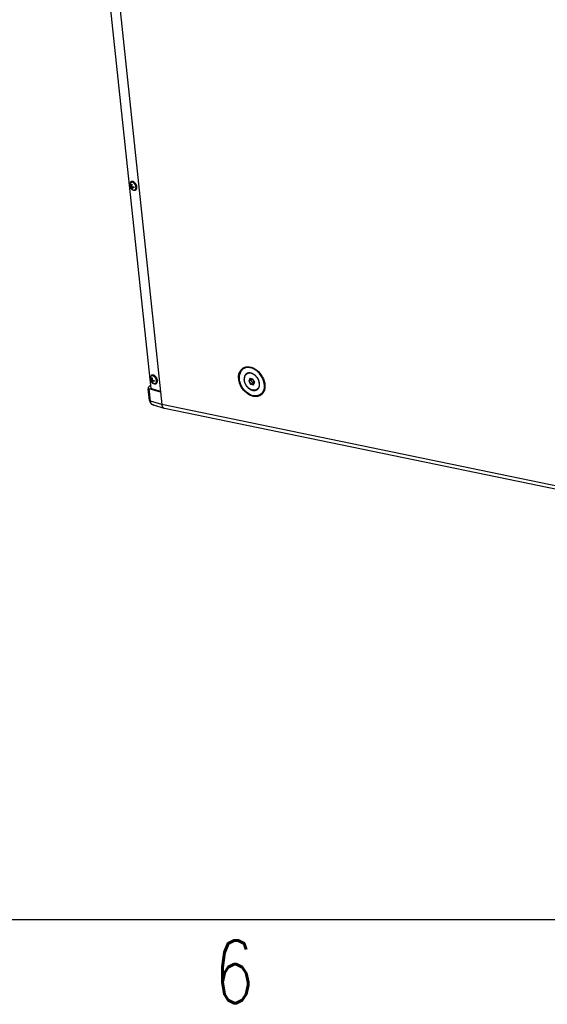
# Model space of a CAD drawing. Header units: inches. Extents: x -1 to 205, y 81 to 217.
# Tile 11 of 108: x 56 to 72, y 81 to 110. Entities that reach past the tile are written whole.
import ezdxf

# ---------------------------------------------------------------- set-up
doc = ezdxf.new("R2010")
doc.units = ezdxf.units.IN
doc.header["$LTSCALE"] = 1.1
doc.header["$MEASUREMENT"] = 0
doc.layers.get('0').update_dxf_attribs({"linetype": 'CONTINUOUS'})
for name, color, linetype in [('02___PRT_ALL_AXES', 7, 'CONTINUOUS'), ('1', 7, 'CONTINUOUS'), ('6文本', 5, 'CONTINUOUS'), ('7_ALL_FEATURES', 7, 'CONTINUOUS')]:
    doc.layers.add(name, color=color, linetype=linetype)
doc.styles.get("Standard").update_dxf_attribs({"font": 'txt', "width": 0.8, "bigfont": 'gbcbig.shx'})

msp = doc.modelspace()

# ---------------------------------------------------------------- linework, layer by layer
at = {"color": 7, "linetype": 'Continuous'}
for p, q in [((59.455, 105.386), (59.449, 105.383)), ((62.768, 99.84), (62.778, 99.847)), ((60.065, 99.635), (60.059, 99.633)), ((62.98, 99.535), (62.945, 99.458)), ((62.945, 99.458), (62.954, 99.459)), ((62.945, 99.458), (62.998, 99.363)), ((62.987, 99.531), (62.954, 99.459)), ((62.954, 99.459), (63.006, 99.493)), ((62.954, 99.459), (63.004, 99.371)), ((63.068, 99.516), (62.98, 99.535)), ((62.98, 99.535), (62.987, 99.531)), ((63.069, 99.514), (62.987, 99.531)), ((63.02, 99.524), (63.006, 99.493)), ((63.006, 99.493), (63.055, 99.404)), ((63.021, 99.524), (63.007, 99.493)), ((63.076, 99.502), (63.007, 99.493)), ((63.007, 99.493), (63.056, 99.406)), ((63.1, 99.46), (63.056, 99.406)), ((63.121, 99.422), (63.068, 99.516)), ((63.068, 99.516), (63.069, 99.514)), ((63.119, 99.425), (63.069, 99.514)), ((62.998, 99.363), (63.004, 99.371)), ((62.998, 99.363), (63.086, 99.345)), ((63.004, 99.371), (63.055, 99.404)), ((63.004, 99.371), (63.086, 99.354)), ((63.055, 99.404), (63.105, 99.394)), ((63.056, 99.406), (63.105, 99.395)), ((63.086, 99.354), (63.119, 99.425)), ((63.086, 99.345), (63.121, 99.422)), ((63.086, 99.345), (63.086, 99.354)), ((63.121, 99.422), (63.119, 99.425)), ((63.307, 99.046), (63.298, 99.039))]:
    msp.add_line(p, q, dxfattribs=at)
for points, start_tangent, end_tangent in [([(59.414, 105.331), (59.413, 105.323), (59.412, 105.321)], (-0.205792, -0.978596), (-0.122191, -0.992507)), ([(59.449, 105.383), (59.448, 105.383), (59.438, 105.375), (59.429, 105.365), (59.421, 105.353), (59.416, 105.339), (59.414, 105.331)], (-0.884996, -0.465599), (-0.205792, -0.978596)), ([(59.502, 105.386), (59.487, 105.389), (59.473, 105.39), (59.46, 105.388), (59.455, 105.386)], (-0.958616, 0.284702), (-0.928847, -0.370463)), ([(59.584, 105.319), (59.572, 105.335), (59.559, 105.35), (59.546, 105.362), (59.531, 105.373), (59.516, 105.381), (59.502, 105.386)], (-0.552214, 0.833702), (-0.958616, 0.284702)), ([(59.594, 105.302), (59.584, 105.319)], (-0.473566, 0.880759), (-0.552214, 0.833702)), ([(59.511, 105.136), (59.514, 105.135), (59.529, 105.129)], (0.894592, -0.446883), (0.958616, -0.284702)), ([(59.529, 105.129), (59.543, 105.126), (59.557, 105.126), (59.57, 105.128), (59.581, 105.132)], (0.958616, -0.284702), (0.884996, 0.465599)), ([(59.581, 105.132), (59.582, 105.133), (59.593, 105.14), (59.602, 105.15), (59.609, 105.162), (59.615, 105.176), (59.618, 105.192), (59.619, 105.209), (59.618, 105.227), (59.615, 105.246), (59.61, 105.265), (59.604, 105.281)], (0.884996, 0.465599), (-0.37926, 0.92529)), ([(59.604, 105.281), (59.603, 105.283), (59.594, 105.302)], (-0.37926, 0.92529), (-0.473566, 0.880759)), ([(62.645, 99.52), (62.647, 99.64), (62.681, 99.743), (62.744, 99.822)], (-0.10548, 0.994421), (0.760368, 0.649492)), ([(62.744, 99.822), (62.768, 99.84)], (0.760368, 0.649492), (0.834856, 0.550468)), ([(62.778, 99.847), (62.83, 99.87)], (0.860038, 0.510229), (0.950949, 0.309347)), ([(62.83, 99.87), (62.856, 99.877)], (0.950949, 0.309347), (0.97787, 0.209213)), ([(62.856, 99.877), (62.932, 99.883), (63.043, 99.86), (63.152, 99.803), (63.252, 99.717), (63.335, 99.608), (63.389, 99.496)], (0.97787, 0.209213), (0.344796, -0.938678)), ([(60.024, 99.581), (60.023, 99.573), (60.022, 99.571)], (-0.205792, -0.978596), (-0.122191, -0.992507)), ([(60.059, 99.633), (60.058, 99.632), (60.048, 99.625), (60.039, 99.615), (60.031, 99.603), (60.026, 99.589), (60.024, 99.581)], (-0.884996, -0.465599), (-0.205792, -0.978596)), ([(60.112, 99.636), (60.097, 99.639), (60.083, 99.639), (60.07, 99.637), (60.065, 99.635)], (-0.958616, 0.284702), (-0.928847, -0.370463)), ([(60.194, 99.569), (60.182, 99.585), (60.169, 99.599), (60.156, 99.612), (60.141, 99.622), (60.126, 99.63), (60.112, 99.636)], (-0.552214, 0.833702), (-0.958616, 0.284702)), ([(60.191, 99.382), (60.192, 99.382), (60.203, 99.39), (60.212, 99.4), (60.219, 99.412), (60.224, 99.426), (60.228, 99.442), (60.229, 99.459), (60.228, 99.477), (60.225, 99.495), (60.22, 99.514), (60.214, 99.53)], (0.884996, 0.465599), (-0.37926, 0.92529)), ([(60.204, 99.551), (60.194, 99.569)], (-0.473566, 0.880759), (-0.552214, 0.833702)), ([(60.214, 99.53), (60.213, 99.533), (60.204, 99.551)], (-0.37926, 0.92529), (-0.473566, 0.880759)), ([(63.298, 99.039), (63.237, 99.01), (63.134, 98.996), (63.024, 99.019), (62.914, 99.076), (62.814, 99.163), (62.731, 99.271), (62.673, 99.394), (62.645, 99.52)], (-0.834856, -0.550468), (-0.10548, 0.994421)), ([(63.389, 99.496), (63.393, 99.486), (63.422, 99.36)], (0.344796, -0.938678), (0.10548, -0.994421)), ([(60.121, 99.386), (60.124, 99.384), (60.139, 99.379)], (0.894592, -0.446883), (0.958616, -0.284702)), ([(60.139, 99.379), (60.153, 99.376), (60.167, 99.375), (60.18, 99.377), (60.191, 99.382)], (0.958616, -0.284702), (0.884996, 0.465599)), ([(63.422, 99.36), (63.419, 99.24), (63.385, 99.136), (63.367, 99.107)], (0.10548, -0.994421), (-0.570325, -0.821419)), ([(63.322, 99.058), (63.307, 99.046)], (-0.760368, -0.649492), (-0.809099, -0.587673)), ([(63.336, 99.07), (63.322, 99.058)], (-0.708216, -0.705996), (-0.760368, -0.649492)), ([(63.367, 99.107), (63.336, 99.07)], (-0.570325, -0.821419), (-0.708216, -0.705996))]:
    msp.add_spline(points, degree=3, dxfattribs=dict(at, start_tangent=start_tangent, end_tangent=end_tangent))
at = {"layer": '02___PRT_ALL_AXES', "color": 7, "linetype": 'Continuous'}
for p, q in [((59.457, 105.369), (59.442, 105.362)), ((59.574, 105.146), (59.56, 105.139)), ((62.782, 99.84), (62.82, 99.865)), ((60.067, 99.619), (60.052, 99.611)), ((62.881, 99.67), (62.909, 99.688)), ((60.184, 99.396), (60.17, 99.388)), ((63.185, 99.21), (63.212, 99.228)), ((63.226, 99.238), (63.225, 99.237)), ((63.303, 99.052), (63.334, 99.073))]:
    msp.add_line(p, q, dxfattribs=at)
for points, start_tangent, end_tangent in [([(59.457, 105.369), (59.459, 105.37), (59.471, 105.374), (59.483, 105.375), (59.496, 105.374), (59.51, 105.37), (59.524, 105.363), (59.537, 105.354), (59.55, 105.343), (59.563, 105.33)], (0.884813, 0.465946), (0.649435, -0.760417)), ([(59.563, 105.33), (59.574, 105.316)], (0.649435, -0.760417), (0.570507, -0.821293)), ([(59.574, 105.316), (59.584, 105.3)], (0.570507, -0.821293), (0.488801, -0.872395)), ([(59.574, 105.146), (59.582, 105.151), (59.591, 105.16), (59.598, 105.171), (59.603, 105.184), (59.606, 105.198), (59.608, 105.214), (59.607, 105.231)], (0.884813, 0.465946), (-0.10548, 0.994421)), ([(59.584, 105.3), (59.592, 105.283)], (0.488801, -0.872395), (0.403191, -0.915116)), ([(59.592, 105.283), (59.599, 105.265), (59.604, 105.248)], (0.403191, -0.915116), (0.213649, -0.97691)), ([(59.604, 105.248), (59.607, 105.231)], (0.213649, -0.97691), (0.10548, -0.994421)), ([(60.067, 99.619), (60.069, 99.62), (60.08, 99.624), (60.093, 99.625), (60.106, 99.623), (60.12, 99.619), (60.134, 99.613), (60.147, 99.604), (60.16, 99.593), (60.173, 99.58)], (0.884813, 0.465946), (0.649435, -0.760417)), ([(60.173, 99.58), (60.184, 99.565)], (0.649435, -0.760417), (0.570507, -0.821293)), ([(60.184, 99.565), (60.194, 99.549)], (0.570507, -0.821293), (0.488801, -0.872395)), ([(60.184, 99.396), (60.192, 99.401), (60.201, 99.41), (60.208, 99.42), (60.213, 99.433), (60.216, 99.448), (60.217, 99.463), (60.217, 99.48)], (0.884813, 0.465946), (-0.10548, 0.994421)), ([(60.194, 99.549), (60.202, 99.532)], (0.488801, -0.872395), (0.403191, -0.915116)), ([(60.202, 99.532), (60.209, 99.515), (60.214, 99.497)], (0.403191, -0.915116), (0.213649, -0.97691)), ([(60.214, 99.497), (60.217, 99.48)], (0.213649, -0.97691), (0.10548, -0.994421)), ([(62.881, 99.67), (62.873, 99.664), (62.852, 99.644), (62.834, 99.619), (62.821, 99.59), (62.812, 99.558), (62.809, 99.523), (62.81, 99.486)], (-0.834321, -0.551278), (0.10548, -0.994421)), ([(63.185, 99.21), (63.168, 99.2), (63.139, 99.19), (63.109, 99.185), (63.076, 99.187), (63.043, 99.194), (63.009, 99.206), (62.976, 99.224), (62.945, 99.246), (62.915, 99.273), (62.888, 99.303), (62.864, 99.337), (62.844, 99.373), (62.828, 99.41), (62.817, 99.448), (62.81, 99.486)], (-0.834321, -0.551278), (-0.10548, 0.994421)), ([(63.256, 99.394), (63.249, 99.432), (63.238, 99.47), (63.222, 99.507), (63.202, 99.543), (63.178, 99.576), (63.151, 99.607), (63.122, 99.634), (63.09, 99.656), (63.057, 99.674), (63.023, 99.686), (62.99, 99.693), (62.958, 99.694), (62.927, 99.69), (62.899, 99.68), (62.881, 99.67)], (-0.10548, 0.994421), (-0.834321, -0.551278)), ([(62.909, 99.688), (62.924, 99.697)], (0.834266, 0.551362), (0.887948, 0.459943)), ([(62.922, 99.696), (62.909, 99.688)], (-0.88904, -0.45783), (-0.834355, -0.551228)), ([(63.254, 99.322), (63.245, 99.29), (63.232, 99.261), (63.215, 99.236), (63.193, 99.215), (63.185, 99.21)], (-0.175938, -0.984401), (-0.834321, -0.551278)), ([(63.226, 99.238), (63.212, 99.228)], (-0.773808, -0.63342), (-0.834266, -0.551362)), ([(63.225, 99.237), (63.22, 99.233), (63.212, 99.228)], (-0.768521, -0.639824), (-0.834355, -0.551228)), ([(63.256, 99.394), (63.257, 99.357), (63.254, 99.322)], (0.10548, -0.994421), (-0.175938, -0.984401))]:
    msp.add_spline(points, degree=3, dxfattribs=dict(at, start_tangent=start_tangent, end_tangent=end_tangent))
at = {"layer": '1', "color": 0, "linetype": 'Continuous'}
msp.add_line((2.734, 83.467), (201.8, 83.467), dxfattribs=at)
at = {"layer": '7_ALL_FEATURES', "color": 7, "linetype": 'Continuous'}
for p, q in [((57.778, 123.123), (60.362, 98.76)), ((57.527, 122.838), (60.03, 99.236)), ((59.415, 105.328), (59.412, 105.322)), ((59.416, 105.331), (59.415, 105.328)), ((59.41, 105.239), (59.424, 105.247)), ((59.426, 105.224), (59.47, 105.236)), ((59.461, 105.255), (59.431, 105.246)), ((59.461, 105.267), (59.442, 105.267)), ((59.444, 105.25), (59.464, 105.244)), ((59.45, 105.191), (59.484, 105.229)), ((59.467, 105.162), (59.478, 105.167)), ((59.502, 105.227), (59.472, 105.202)), ((59.487, 105.228), (59.488, 105.216)), ((59.505, 105.227), (59.487, 105.206)), ((59.508, 105.137), (59.511, 105.136)), ((59.511, 105.136), (59.52, 105.134)), ((59.522, 105.227), (59.527, 105.225)), ((60.02, 99.489), (60.034, 99.496)), ((60.024, 99.578), (60.022, 99.571)), ((60.026, 99.581), (60.024, 99.578)), ((60.036, 99.473), (60.08, 99.485)), ((60.071, 99.505), (60.041, 99.495)), ((60.071, 99.516), (60.052, 99.517)), ((60.054, 99.5), (60.074, 99.494)), ((60.06, 99.441), (60.094, 99.478)), ((60.112, 99.477), (60.082, 99.452)), ((60.097, 99.478), (60.098, 99.465)), ((60.115, 99.477), (60.097, 99.455)), ((60.132, 99.476), (60.137, 99.475)), ((62.661, 99.516), (62.66, 99.525)), ((62.663, 99.525), (62.664, 99.516)), ((62.907, 99.692), (62.906, 99.691)), ((59.991, 98.885), (59.954, 99.23)), ((59.96, 99.276), (60.021, 99.335)), ((60.323, 99.132), (59.981, 99.233)), ((60.021, 98.861), (59.981, 99.233)), ((60.321, 99.15), (60.03, 99.236)), ((60.077, 99.411), (60.088, 99.417)), ((60.118, 99.387), (60.121, 99.386)), ((60.121, 99.386), (60.129, 99.384)), ((63.214, 99.224), (63.215, 99.225)), ((59.991, 98.885), (60.012, 98.821)), ((63.303, 99.052), (63.294, 99.046)), ((60.362, 98.76), (60.021, 98.861)), ((60.433, 98.648), (60.118, 98.741)), ((60.118, 98.741), (60.118, 98.741)), ((74.75, 95.79), (60.362, 98.76)), ((60.439, 98.646), (60.433, 98.648)), ((74.821, 95.678), (60.439, 98.646))]:
    msp.add_line(p, q, dxfattribs=at)
msp.add_lwpolyline([(60.012, 98.821), (60.056, 98.772), (60.118, 98.741)], dxfattribs=at)
for points, start_tangent, end_tangent in [([(59.412, 105.322), (59.41, 105.312), (59.406, 105.292), (59.405, 105.271), (59.407, 105.25), (59.411, 105.232), (59.418, 105.215), (59.426, 105.2), (59.436, 105.186), (59.447, 105.173), (59.46, 105.162), (59.475, 105.152), (59.49, 105.144), (59.508, 105.137)], (-0.317223, -0.948351), (0.958616, -0.284702)), ([(59.442, 105.362), (59.441, 105.361), (59.432, 105.354), (59.424, 105.346), (59.418, 105.335), (59.416, 105.331)], (-0.885021, -0.465551), (-0.383591, -0.923503)), ([(59.489, 105.365), (59.476, 105.367), (59.464, 105.368), (59.452, 105.366), (59.442, 105.362)], (-0.958616, 0.284702), (-0.885021, -0.465551)), ([(59.442, 105.267), (59.443, 105.272), (59.444, 105.277), (59.445, 105.283), (59.446, 105.288), (59.447, 105.294), (59.448, 105.299), (59.45, 105.305), (59.452, 105.31)], (0.107569, 0.994198), (0.307803, 0.95145)), ([(59.452, 105.31), (59.456, 105.309), (59.46, 105.307)], (0.932245, -0.361826), (0.958616, -0.284702)), ([(59.46, 105.307), (59.465, 105.306), (59.47, 105.305)], (0.958616, -0.284702), (0.976155, -0.217077)), ([(59.47, 105.305), (59.468, 105.3), (59.467, 105.295), (59.466, 105.29), (59.465, 105.286), (59.464, 105.281), (59.463, 105.276), (59.462, 105.271), (59.461, 105.266), (59.461, 105.262)], (-0.307803, -0.95145), (-0.107569, -0.994198)), ([(59.592, 105.223), (59.59, 105.24), (59.585, 105.256), (59.579, 105.273), (59.571, 105.289), (59.562, 105.305), (59.552, 105.319), (59.54, 105.332), (59.528, 105.343), (59.515, 105.352), (59.502, 105.36), (59.489, 105.365)], (-0.10548, 0.994421), (-0.958616, 0.284702)), ([(59.408, 105.262), (59.409, 105.26), (59.41, 105.259), (59.412, 105.257), (59.414, 105.255), (59.415, 105.253), (59.417, 105.252), (59.419, 105.25), (59.422, 105.248), (59.424, 105.247)], (0.483339, -0.875433), (0.848378, -0.529391)), ([(59.41, 105.239), (59.409, 105.247), (59.408, 105.254), (59.408, 105.262)], (-0.190306, 0.981725), (-0.02535, 0.999679)), ([(59.426, 105.224), (59.424, 105.225), (59.421, 105.227), (59.419, 105.229), (59.417, 105.231), (59.415, 105.233), (59.413, 105.235), (59.412, 105.237), (59.41, 105.239)], (-0.848378, 0.529391), (-0.483339, 0.875433)), ([(59.424, 105.247), (59.426, 105.246), (59.429, 105.245), (59.431, 105.246), (59.431, 105.246)], (0.848378, -0.529391), (0.95138, 0.308019)), ([(59.45, 105.191), (59.449, 105.194), (59.448, 105.197), (59.446, 105.199), (59.445, 105.202), (59.443, 105.205), (59.442, 105.208), (59.44, 105.21), (59.438, 105.212), (59.436, 105.215), (59.434, 105.217), (59.431, 105.22), (59.429, 105.222), (59.426, 105.224)], (-0.354027, 0.935235), (-0.848378, 0.529391)), ([(59.431, 105.246), (59.433, 105.247), (59.434, 105.248), (59.436, 105.249), (59.437, 105.251), (59.438, 105.253), (59.439, 105.255), (59.44, 105.258), (59.441, 105.26), (59.442, 105.263), (59.442, 105.267)], (0.95138, 0.308019), (0.107569, 0.994198)), ([(59.467, 105.162), (59.465, 105.164), (59.463, 105.167), (59.461, 105.17), (59.459, 105.173), (59.457, 105.177), (59.455, 105.18), (59.453, 105.184), (59.452, 105.187), (59.45, 105.191)], (-0.650918, 0.759148), (-0.354027, 0.935235)), ([(59.461, 105.262), (59.46, 105.258), (59.461, 105.255)], (-0.107569, -0.994198), (0.093622, -0.995608)), ([(59.461, 105.255), (59.461, 105.254), (59.461, 105.251), (59.462, 105.248), (59.463, 105.245), (59.465, 105.243), (59.466, 105.24), (59.468, 105.238), (59.47, 105.235), (59.473, 105.233), (59.476, 105.231), (59.48, 105.23), (59.485, 105.229)], (0.093622, -0.995608), (0.99348, -0.114005)), ([(59.472, 105.202), (59.47, 105.201), (59.469, 105.199), (59.468, 105.197), (59.468, 105.195), (59.467, 105.193), (59.467, 105.191), (59.468, 105.189), (59.469, 105.186)], (-0.769554, -0.638582), (0.354027, -0.935235)), ([(59.476, 105.159), (59.472, 105.16), (59.467, 105.162)], (-0.958616, 0.284702), (-0.932245, 0.361826)), ([(59.469, 105.186), (59.47, 105.182), (59.472, 105.178), (59.474, 105.174), (59.476, 105.17), (59.478, 105.166), (59.481, 105.163), (59.483, 105.159), (59.486, 105.156)], (0.354027, -0.935235), (0.650918, -0.759148)), ([(59.487, 105.206), (59.483, 105.206), (59.479, 105.206), (59.476, 105.205), (59.474, 105.204), (59.472, 105.202), (59.472, 105.202)], (-0.99348, 0.114005), (-0.769554, -0.638582)), ([(59.486, 105.156), (59.481, 105.157), (59.476, 105.159)], (-0.976155, 0.217077), (-0.958616, 0.284702)), ([(59.485, 105.229), (59.489, 105.228), (59.495, 105.228), (59.5, 105.227), (59.502, 105.227)], (0.99348, -0.114005), (0.998681, -0.051343)), ([(59.529, 105.204), (59.524, 105.204), (59.52, 105.204), (59.515, 105.204), (59.51, 105.204), (59.505, 105.204), (59.501, 105.205), (59.496, 105.205), (59.491, 105.205), (59.487, 105.206)], (-0.999645, -0.026654), (-0.99348, 0.114005)), ([(59.502, 105.227), (59.505, 105.227), (59.51, 105.227), (59.516, 105.227), (59.521, 105.227), (59.527, 105.227)], (0.998681, -0.051343), (0.999645, 0.026654)), ([(59.52, 105.134), (59.526, 105.133), (59.538, 105.133), (59.55, 105.135), (59.56, 105.139)], (0.978399, -0.206723), (0.885021, 0.465551)), ([(59.527, 105.227), (59.527, 105.219), (59.528, 105.212), (59.529, 105.204)], (0.02535, -0.999679), (0.190306, -0.981725)), ([(59.56, 105.139), (59.561, 105.139), (59.57, 105.146), (59.578, 105.155), (59.585, 105.166), (59.589, 105.178), (59.592, 105.192), (59.593, 105.207), (59.592, 105.223)], (0.885021, 0.465551), (-0.10548, 0.994421)), ([(62.74, 99.805), (62.706, 99.762), (62.681, 99.711), (62.665, 99.653), (62.658, 99.591), (62.66, 99.525)], (-0.692888, -0.721046), (0.10548, -0.994421)), ([(62.78, 99.82), (62.741, 99.787), (62.708, 99.745), (62.684, 99.696), (62.668, 99.64), (62.661, 99.58), (62.663, 99.525)], (-0.831769, -0.555122), (0.087286, -0.996183)), ([(62.782, 99.84), (62.781, 99.839), (62.74, 99.805)], (-0.834291, -0.551324), (-0.692888, -0.721046)), ([(63.402, 99.364), (63.391, 99.429), (63.371, 99.495), (63.342, 99.56), (63.306, 99.622), (63.263, 99.679), (63.215, 99.731), (63.162, 99.775), (63.105, 99.811), (63.047, 99.838), (62.989, 99.855), (62.932, 99.861), (62.877, 99.858), (62.826, 99.844), (62.78, 99.82)], (-0.10548, 0.994421), (-0.831769, -0.555122)), ([(62.868, 99.876), (62.828, 99.864), (62.782, 99.84)], (-0.977731, -0.209864), (-0.834291, -0.551324)), ([(60.022, 99.571), (60.019, 99.562), (60.016, 99.542), (60.015, 99.52), (60.017, 99.5), (60.021, 99.482), (60.028, 99.465), (60.036, 99.45), (60.046, 99.436), (60.057, 99.423), (60.07, 99.411), (60.085, 99.401), (60.1, 99.393), (60.118, 99.387)], (-0.317223, -0.948351), (0.958616, -0.284702)), ([(60.018, 99.512), (60.019, 99.51), (60.02, 99.508), (60.022, 99.506), (60.023, 99.505), (60.025, 99.503), (60.027, 99.501), (60.029, 99.499), (60.032, 99.498), (60.034, 99.496)], (0.483339, -0.875433), (0.848378, -0.529391)), ([(60.02, 99.489), (60.019, 99.496), (60.018, 99.504), (60.018, 99.512)], (-0.190306, 0.981725), (-0.02535, 0.999679)), ([(60.036, 99.473), (60.034, 99.475), (60.031, 99.477), (60.029, 99.479), (60.027, 99.481), (60.025, 99.483), (60.023, 99.485), (60.022, 99.487), (60.02, 99.489)], (-0.848378, 0.529391), (-0.483339, 0.875433)), ([(60.052, 99.611), (60.051, 99.611), (60.042, 99.604), (60.034, 99.595), (60.027, 99.585), (60.026, 99.581)], (-0.885021, -0.465551), (-0.383591, -0.923503)), ([(60.034, 99.496), (60.036, 99.495), (60.039, 99.495), (60.041, 99.495), (60.041, 99.495)], (0.848378, -0.529391), (0.95138, 0.308019)), ([(60.06, 99.441), (60.059, 99.444), (60.058, 99.446), (60.056, 99.449), (60.055, 99.452), (60.053, 99.454), (60.052, 99.457), (60.05, 99.46), (60.048, 99.462), (60.046, 99.464), (60.044, 99.467), (60.041, 99.469), (60.039, 99.472), (60.036, 99.473)], (-0.354027, 0.935235), (-0.848378, 0.529391)), ([(60.041, 99.495), (60.043, 99.496), (60.044, 99.497), (60.046, 99.499), (60.047, 99.5), (60.048, 99.502), (60.049, 99.505), (60.05, 99.507), (60.051, 99.51), (60.052, 99.513), (60.052, 99.517)], (0.95138, 0.308019), (0.107569, 0.994198)), ([(60.099, 99.614), (60.086, 99.617), (60.074, 99.617), (60.062, 99.615), (60.052, 99.611)], (-0.958616, 0.284702), (-0.885021, -0.465551)), ([(60.052, 99.517), (60.053, 99.521), (60.054, 99.527), (60.055, 99.532), (60.056, 99.538), (60.057, 99.543), (60.058, 99.549), (60.06, 99.554), (60.062, 99.56)], (0.107569, 0.994198), (0.307803, 0.95145)), ([(60.062, 99.56), (60.066, 99.558), (60.07, 99.557)], (0.932245, -0.361826), (0.958616, -0.284702)), ([(60.07, 99.557), (60.075, 99.556), (60.08, 99.554)], (0.958616, -0.284702), (0.976155, -0.217077)), ([(60.071, 99.511), (60.07, 99.507), (60.071, 99.505)], (-0.107569, -0.994198), (0.093622, -0.995608)), ([(60.08, 99.554), (60.078, 99.55), (60.077, 99.545), (60.076, 99.54), (60.075, 99.535), (60.074, 99.53), (60.073, 99.525), (60.072, 99.521), (60.071, 99.516), (60.071, 99.511)], (-0.307803, -0.95145), (-0.107569, -0.994198)), ([(60.071, 99.505), (60.071, 99.504), (60.071, 99.501), (60.072, 99.498), (60.073, 99.495), (60.075, 99.492), (60.076, 99.489), (60.078, 99.487), (60.08, 99.485), (60.083, 99.483), (60.086, 99.481), (60.09, 99.479), (60.095, 99.478)], (0.093622, -0.995608), (0.99348, -0.114005)), ([(60.097, 99.455), (60.093, 99.456), (60.089, 99.455), (60.086, 99.454), (60.084, 99.453), (60.082, 99.452), (60.082, 99.452)], (-0.99348, 0.114005), (-0.769554, -0.638582)), ([(60.095, 99.478), (60.099, 99.478), (60.105, 99.477), (60.11, 99.477), (60.112, 99.477)], (0.99348, -0.114005), (0.998681, -0.051343)), ([(60.139, 99.454), (60.134, 99.454), (60.13, 99.454), (60.125, 99.454), (60.12, 99.454), (60.115, 99.454), (60.111, 99.454), (60.106, 99.455), (60.101, 99.455), (60.097, 99.455)], (-0.999645, -0.026654), (-0.99348, 0.114005)), ([(60.202, 99.473), (60.2, 99.489), (60.195, 99.506), (60.189, 99.523), (60.181, 99.539), (60.172, 99.554), (60.162, 99.568), (60.15, 99.581), (60.138, 99.593), (60.125, 99.602), (60.112, 99.609), (60.099, 99.614)], (-0.10548, 0.994421), (-0.958616, 0.284702)), ([(60.112, 99.477), (60.115, 99.477), (60.12, 99.477), (60.126, 99.476), (60.131, 99.476), (60.137, 99.477)], (0.998681, -0.051343), (0.999645, 0.026654)), ([(60.137, 99.477), (60.137, 99.469), (60.138, 99.461), (60.139, 99.454)], (0.02535, -0.999679), (0.190306, -0.981725)), ([(60.17, 99.388), (60.171, 99.389), (60.18, 99.396), (60.188, 99.404), (60.194, 99.415), (60.199, 99.428), (60.202, 99.441), (60.203, 99.457), (60.202, 99.473)], (0.885021, 0.465551), (-0.10548, 0.994421)), ([(63.294, 99.046), (63.256, 99.028), (63.204, 99.013), (63.147, 99.01), (63.088, 99.017), (63.027, 99.034), (62.967, 99.062), (62.909, 99.099), (62.854, 99.145), (62.804, 99.198), (62.76, 99.257), (62.722, 99.321), (62.693, 99.388), (62.672, 99.457), (62.661, 99.516)], (-0.856122, -0.516774), (-0.123444, 0.992352)), ([(63.286, 99.059), (63.24, 99.036), (63.189, 99.022), (63.134, 99.018), (63.077, 99.025), (63.019, 99.042), (62.961, 99.069), (62.905, 99.105), (62.852, 99.149), (62.803, 99.2), (62.76, 99.258), (62.724, 99.319), (62.695, 99.384), (62.675, 99.45), (62.664, 99.516)], (-0.831769, -0.555122), (-0.10548, 0.994421)), ([(62.877, 99.676), (62.871, 99.672), (62.846, 99.649), (62.826, 99.62), (62.812, 99.587), (62.804, 99.549), (62.802, 99.508), (62.807, 99.466), (62.818, 99.422), (62.834, 99.38), (62.856, 99.339), (62.883, 99.3), (62.914, 99.266), (62.948, 99.236), (62.984, 99.212), (63.022, 99.194), (63.06, 99.182)], (-0.834357, -0.551225), (0.979356, -0.202143)), ([(62.907, 99.692), (62.9, 99.689), (62.877, 99.676)], (-0.93852, -0.345224), (-0.834357, -0.551225)), ([(62.906, 99.691), (62.897, 99.681)], (-0.686758, -0.726886), (-0.621661, -0.783287)), ([(62.924, 99.697), (62.907, 99.692)], (-0.970938, -0.239331), (-0.93852, -0.345224)), ([(62.968, 99.702), (62.933, 99.699), (62.924, 99.697)], (-0.999813, 0.019338), (-0.970938, -0.239331)), ([(63.006, 99.697), (62.968, 99.702)], (-0.979356, 0.202143), (-0.999813, 0.019338)), ([(63.262, 99.331), (63.264, 99.371), (63.259, 99.414), (63.249, 99.457), (63.232, 99.5), (63.21, 99.541), (63.183, 99.579), (63.152, 99.614), (63.118, 99.644), (63.082, 99.668), (63.044, 99.686), (63.006, 99.697)], (0.124274, 0.992248), (-0.979356, 0.202143)), ([(59.96, 99.276), (59.952, 99.263), (59.952, 99.257)], (-0.712052, -0.702126), (0.102713, -0.994711)), ([(59.952, 99.257), (59.953, 99.251), (59.963, 99.241), (59.981, 99.233)], (0.102713, -0.994711), (0.958616, -0.284702)), ([(60.077, 99.411), (60.075, 99.414), (60.073, 99.417), (60.071, 99.42), (60.069, 99.423), (60.067, 99.426), (60.065, 99.43), (60.063, 99.433), (60.062, 99.437), (60.06, 99.441)], (-0.650918, 0.759148), (-0.354027, 0.935235)), ([(60.082, 99.452), (60.08, 99.451), (60.079, 99.449), (60.078, 99.447), (60.078, 99.445), (60.077, 99.443), (60.077, 99.441), (60.078, 99.438), (60.079, 99.435)], (-0.769554, -0.638582), (0.354027, -0.935235)), ([(60.086, 99.408), (60.082, 99.41), (60.077, 99.411)], (-0.958616, 0.284702), (-0.932245, 0.361826)), ([(60.079, 99.435), (60.08, 99.431), (60.082, 99.427), (60.084, 99.423), (60.086, 99.42), (60.088, 99.416), (60.091, 99.412), (60.093, 99.409), (60.096, 99.406)], (0.354027, -0.935235), (0.650918, -0.759148)), ([(60.096, 99.406), (60.091, 99.407), (60.086, 99.408)], (-0.976155, 0.217077), (-0.958616, 0.284702)), ([(60.129, 99.384), (60.136, 99.383), (60.148, 99.382), (60.16, 99.384), (60.17, 99.388)], (0.978399, -0.206723), (0.885021, 0.465551)), ([(63.06, 99.182), (63.098, 99.178), (63.133, 99.181), (63.166, 99.191), (63.189, 99.203)], (0.979356, -0.202143), (0.834357, 0.551225)), ([(63.189, 99.203), (63.195, 99.208), (63.215, 99.225)], (0.834357, 0.551225), (0.687874, 0.72583)), ([(63.203, 99.221), (63.214, 99.224)], (0.961464, 0.274929), (0.938258, 0.345935)), ([(63.215, 99.225), (63.22, 99.231), (63.226, 99.238)], (0.687874, 0.72583), (0.604007, 0.796979)), ([(63.226, 99.238), (63.24, 99.259), (63.254, 99.293), (63.262, 99.331)], (0.604007, 0.796979), (0.124274, 0.992248)), ([(63.402, 99.364), (63.405, 99.3), (63.398, 99.239), (63.382, 99.184), (63.358, 99.134), (63.325, 99.093), (63.286, 99.059)], (0.10548, -0.994421), (-0.831769, -0.555122)), ([(59.991, 98.885), (59.998, 98.872), (60.021, 98.861)], (0.147864, -0.989008), (0.958616, -0.284701)), ([(63.393, 99.157), (63.378, 99.13), (63.345, 99.087), (63.304, 99.052), (63.303, 99.052)], (-0.435771, -0.900058), (-0.834291, -0.551324)), ([(60.034, 98.813), (60.021, 98.861)], (-0.427368, 0.904078), (-0.105398, 0.99443)), ([(60.091, 98.752), (60.063, 98.773), (60.034, 98.813)], (-0.877148, 0.480221), (-0.427368, 0.904078)), ([(60.118, 98.741), (60.106, 98.745), (60.091, 98.752)], (-0.95832, 0.285698), (-0.877148, 0.480221)), ([(60.41, 98.659), (60.378, 98.699), (60.362, 98.76)], (-0.813753, 0.58121), (-0.10548, 0.994421)), ([(60.433, 98.648), (60.41, 98.659)], (-0.957519, 0.28837), (-0.813753, 0.58121))]:
    msp.add_spline(points, degree=3, dxfattribs=dict(at, start_tangent=start_tangent, end_tangent=end_tangent))

# ---------------------------------------------------------------- texts
at = {"layer": '6文本', "color": 0, "linetype": 'Continuous', "oblique": 0, "width": 0.732548}
msp.add_text('6', height=1.866, dxfattribs=at).set_placement((61.926, 80.977))

doc.saveas('drawing.dxf')
